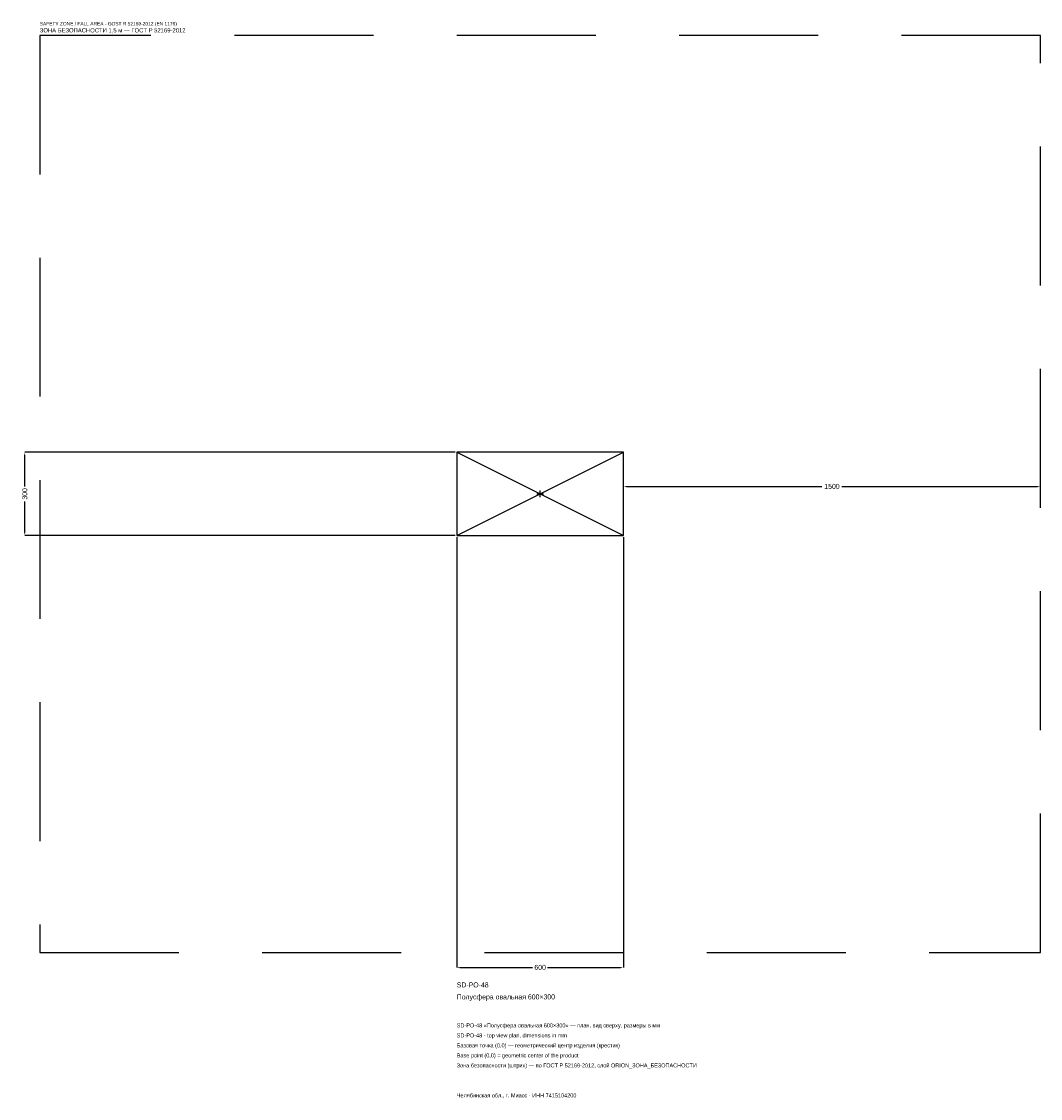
# Model space of a CAD drawing. Header units: metres. Extents: x -1866 to 1800, y -2176 to 1700.
import ezdxf

# ---------------------------------------------------------------- set-up
doc = ezdxf.new("R2010")
doc.units = ezdxf.units.M
doc.linetypes.add('DASHED', pattern=[800, 500, -300])
for name, color, linetype in [('ЗСК_ДАННЫЕ', 3, 'Continuous'), ('ЗСК_ЗОНА_БЕЗОПАСНОСТИ', 1, 'Continuous'), ('ЗСК_КОНТУР', 7, 'Continuous'), ('ЗСК_РАЗМЕРЫ', 8, 'Continuous')]:
    doc.layers.add(name, color=color, linetype=linetype)
doc.dimstyles.new('ORION', dxfattribs={"dimtxt": 18, "dimasz": 10.8, "dimexe": 1.25, "dimexo": 5.4, "dimtad": 1, "dimdec": 0, "dimcen": 2.5, "dimazin": 3, "dimtfac": 1, "dimtmove": 0, "dimatfit": 3})

# ---------------------------------------------------------------- blocks, each defined once
blk = doc.blocks.new('_CLOSEDFILLED')
at = {"color": 0, "linetype": 'BYBLOCK'}
blk.add_solid([(-1, 0.16), (0, 0), (-1, -0.16)], dxfattribs=at)
blk = doc.blocks.new('*D1')
for p, q in [((-300, -155.4), (-300, -1704)), ((300, -155.4), (300, -1704)), ((-289.2, -1704), (-27, -1704)), ((27, -1704), (289.2, -1704))]:
    blk.add_line(p, q)
at = {"layer": 'Defpoints'}
for p in [(-300, -150), (300, -150), (-300, -1704)]:
    blk.add_point(p, dxfattribs=at)
at = {"layer": 'ЗСК_РАЗМЕРЫ', "xscale": 10.799999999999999, "yscale": 10.799999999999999, "rotation": 180}
blk.add_blockref('_CLOSEDFILLED', (-300, -1704), dxfattribs=at)
at = {"layer": 'ЗСК_РАЗМЕРЫ', "xscale": 10.799999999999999, "yscale": 10.799999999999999}
blk.add_blockref('_CLOSEDFILLED', (300, -1704), dxfattribs=at)
at = {"layer": 'ЗСК_РАЗМЕРЫ', "insert": (0, -1704), "char_height": 18, "attachment_point": 5}
blk.add_mtext('600', dxfattribs=at)
blk = doc.blocks.new('*D2')
for p, q in [((-305.4, 150), (-1854, 150)), ((-1854, 27), (-1854, 139.2)), ((-1854, -139.2), (-1854, -27)), ((-305.4, -150), (-1854, -150))]:
    blk.add_line(p, q)
at = {"layer": 'Defpoints'}
for p in [(-300, 150), (-1854, -150), (-300, -150)]:
    blk.add_point(p, dxfattribs=at)
at = {"layer": 'ЗСК_РАЗМЕРЫ', "xscale": 10.799999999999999, "yscale": 10.799999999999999}
for p, rotation in [((-1854, 150), 90), ((-1854, -150), 270)]:
    blk.add_blockref('_CLOSEDFILLED', p, dxfattribs=dict(at, rotation=rotation))
at = {"layer": 'ЗСК_РАЗМЕРЫ', "insert": (-1854, 0), "char_height": 18, "attachment_point": 5, "rotation": 90}
blk.add_mtext('300', dxfattribs=at)
blk = doc.blocks.new('*D3')
for p, q in [((300, 5.4), (300, 27)), ((310.8, 27), (1014, 27)), ((1086, 27), (1789.2, 27)), ((1800, 5.4), (1800, 27))]:
    blk.add_line(p, q)
at = {"layer": 'Defpoints'}
for p in [(300, 27), (300, 0), (1800, 0)]:
    blk.add_point(p, dxfattribs=at)
at = {"layer": 'ЗСК_РАЗМЕРЫ', "xscale": 10.799999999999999, "yscale": 10.799999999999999, "rotation": 180}
blk.add_blockref('_CLOSEDFILLED', (300, 27), dxfattribs=at)
at = {"layer": 'ЗСК_РАЗМЕРЫ', "xscale": 10.799999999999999, "yscale": 10.799999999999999}
blk.add_blockref('_CLOSEDFILLED', (1800, 27), dxfattribs=at)
at = {"layer": 'ЗСК_РАЗМЕРЫ', "insert": (1050, 27), "char_height": 18, "attachment_point": 5}
blk.add_mtext('1500', dxfattribs=at)
blk = doc.blocks.new('ОРИОН SD-PO-48 Полусфера овальная 600×300')
at = {"layer": 'ЗСК_ЗОНА_БЕЗОПАСНОСТИ', "linetype": 'DASHED'}
blk.add_lwpolyline([(-1800, -1650), (1800, -1650), (1800, 1650), (-1800, 1650)], close=True, dxfattribs=at)
at = {"layer": 'ЗСК_КОНТУР'}
for p, q in [((-300, -150), (300, 150)), ((-300, 150), (300, -150))]:
    blk.add_line(p, q, dxfattribs=at)
blk.add_lwpolyline([(-300, -150), (300, -150), (300, 150), (-300, 150)], close=True, dxfattribs=at)
at = {"layer": 'ЗСК_РАЗМЕРЫ'}
for p, q in [((-12, 0), (12, 0)), ((0, -12), (0, 12))]:
    blk.add_line(p, q, dxfattribs=at)
at = {"layer": 'ЗСК_ДАННЫЕ'}
for tag, p in [('АРТИКУЛ', (-300, -1776)), ('НАИМЕНОВАНИЕ', (-300, -1819.2))]:
    blk.add_attdef(tag, p, '', height=18, dxfattribs=at)
at = {"layer": 'ЗСК_ДАННЫЕ', "flags": 1}
for tag, p in [('ПРОИЗВОДИТЕЛЬ', (-300, -1862.4)), ('ТЕЛЕФОН', (-300, -1905.6)), ('САЙТ', (-300, -1992)), ('АДРЕС', (-300, -2035.2)), ('РЕКВИЗИТЫ', (-300, -2078.4)), ('ГАБАРИТЫ', (-300, -2121.6)), ('ЗОНА_БЕЗОПАСНОСТИ', (-300, -2164.8))]:
    blk.add_attdef(tag, p, '', height=18, dxfattribs=at)
at = {"layer": 'ЗСК_ЗОНА_БЕЗОПАСНОСТИ', "color": 1}
for s, height, p in [('SAFETY ZONE / FALL AREA - GOST R 52169-2012 (EN 1176)', 12.6, (-1800, 1686)), ('ЗОНА БЕЗОПАСНОСТИ 1,5 м — ГОСТ Р 52169-2012', 15.3, (-1800, 1660.8))]:
    blk.add_text(s, height=height, dxfattribs=at).set_placement(p)
at = {"layer": 'ЗСК_РАЗМЕРЫ'}
dim = blk.add_linear_dim(base=(-1854, -150), p1=(-300, -150), p2=(-300, 150), angle=90, dimstyle='ORION', dxfattribs=at)
dim.commit()
dim.dimension.update_dxf_attribs({"geometry": '*D2', "text_midpoint": (-1854, 0)})
for base, p1, p2, picture, middle in [((300, 27), (300, 0), (1800, 0), '*D3', (1050, 27)), ((-300, -1704), (-300, -150), (300, -150), '*D1', (0, -1704))]:
    dim = blk.add_linear_dim(base=base, p1=p1, p2=p2, dimstyle='ORION', dxfattribs=at)
    dim.commit()
    dim.dimension.update_dxf_attribs({"geometry": picture, "text_midpoint": middle})

msp = doc.modelspace()

# ---------------------------------------------------------------- block references
msp.add_blockref('ОРИОН SD-PO-48 Полусфера овальная 600×300', (0, 0)).add_auto_attribs({'АРТИКУЛ': 'SD-PO-48', 'НАИМЕНОВАНИЕ': 'Полусфера овальная 600×300'})

# ---------------------------------------------------------------- texts
at = {"layer": 'ЗСК_ДАННЫЕ', "color": 3}
for s, p in [('SD-PO-48 «Полусфера овальная 600×300» — план, вид сверху, размеры в мм', (-300, -1920)), ('SD-PO-48 - top view plan, dimensions in mm', (-300, -1956)), ('Челябинская обл., г. Миасс · ИНН 7415104200', (-300, -2172))]:
    msp.add_text(s, height=14.4, dxfattribs=at).set_placement(p)
at = {"layer": 'ЗСК_ДАННЫЕ', "color": 7}
for s, p in [('Базовая точка (0,0) — геометрический центр изделия (крестик)', (-300, -1992)), ('Base point (0,0) = geometric center of the product', (-300, -2028))]:
    msp.add_text(s, height=14.4, dxfattribs=at).set_placement(p)
at = {"layer": 'ЗСК_ДАННЫЕ', "color": 1}
msp.add_text('Зона безопасности (штрих) — по ГОСТ Р 52169-2012, слой ORION_ЗОНА_БЕЗОПАСНОСТИ', height=14.4, dxfattribs=at).set_placement((-300, -2064))

doc.saveas('drawing.dxf')
